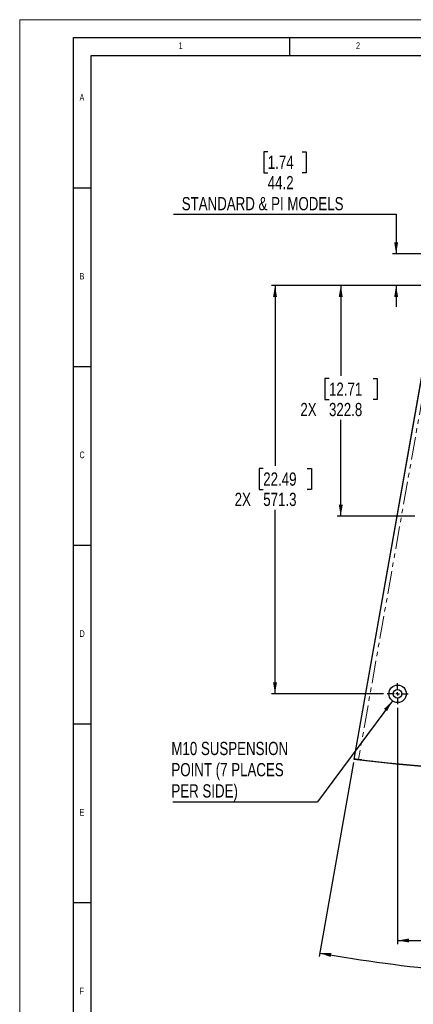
# Model space of a CAD drawing. Header units: millimetres. Extents: x 0 to 841, y 0 to 594.
# Tile 11 of 24: x 0 to 110, y 319 to 594. Entities that reach past the tile are written whole.
import ezdxf

# ---------------------------------------------------------------- set-up
doc = ezdxf.new("R2010")
doc.units = ezdxf.units.MM
doc.linetypes.add('PHANTOM', pattern=[12.7, 6.35, -1.27, 1.27, -1.27, 1.27, -1.27])
doc.layers.add('FORMAT', color=7, linetype='Continuous')
doc.layers.add('SLD-0', color=7, linetype='Continuous')
doc.styles.add('SLDTEXTSTYLE0', font='TXT', dxfattribs={"width": 0.75})
doc.dimstyles.new('SLDDIMSTYLE0', dxfattribs={"dimtxt": 3.704167, "dimasz": 3.2, "dimexe": 0, "dimexo": 0.0625, "dimgap": 0.926042, "dimtad": 0, "dimtih": 1, "dimtoh": 1, "dimdec": 1, "dimlfac": 5, "dimrnd": 1e-09, "dimzin": 12, "dimdsep": 46, "dimtxsty": 'SLDTEXTSTYLE0', "dimsah": 1, "dimcen": 0.09, "dimadec": 0, "dimazin": 3, "dimtfac": 1, "dimtdec": 1, "dimtofl": 0, "dimtmove": 0, "dimatfit": 3, "dimfxl": 1, "dimfrac": 2, "dimtolj": 1, "dimtzin": 12, "dimarcsym": 0})
doc.dimstyles.new('SLDDIMSTYLE1', dxfattribs={"dimtxt": 0.18, "dimasz": 3.2, "dimexe": 0, "dimexo": 0.0625, "dimgap": 0, "dimtad": 0, "dimtih": 1, "dimtoh": 1, "dimdec": 0, "dimrnd": 1e-09, "dimzin": 0, "dimdsep": 46, "dimtxsty": 'Standard', "dimsah": 1, "dimcen": 0.09, "dimadec": 0, "dimazin": 0, "dimtfac": 3.2, "dimtdec": 0, "dimtofl": 0, "dimtmove": 0, "dimatfit": 3, "dimfxl": 1, "dimfrac": 2, "dimtolj": 1, "dimtzin": 0, "dimarcsym": 0})
doc.dimstyles.new('SLDDIMSTYLE2', dxfattribs={"dimtxt": 3.704167, "dimasz": 3.2, "dimexe": 0, "dimexo": 0.0625, "dimgap": 0.926042, "dimtad": 0, "dimtih": 1, "dimtoh": 1, "dimdec": 1, "dimlfac": 5, "dimrnd": 1e-09, "dimzin": 12, "dimdsep": 46, "dimtxsty": 'SLDTEXTSTYLE0', "dimsah": 1, "dimcen": 0.09, "dimadec": 0, "dimazin": 3, "dimtfac": 1, "dimtdec": 1, "dimtmove": 0, "dimatfit": 0, "dimfxl": 1, "dimfrac": 2, "dimtolj": 1, "dimtzin": 12, "dimarcsym": 0})
doc.dimstyles.new('SLDDIMSTYLE3', dxfattribs={"dimtxt": 3.704167, "dimasz": 3.2, "dimexe": 0, "dimexo": 0.0625, "dimgap": 0.926042, "dimtad": 0, "dimtih": 1, "dimtoh": 1, "dimdec": 4, "dimlfac": 5, "dimzin": 12, "dimdsep": 46, "dimtxsty": 'SLDTEXTSTYLE0', "dimsah": 1, "dimcen": 0.09, "dimadec": 0, "dimazin": 3, "dimtfac": 1, "dimtdec": 0, "dimtofl": 0, "dimtmove": 0, "dimatfit": 3, "dimfxl": 1, "dimfrac": 2, "dimtolj": 1, "dimtzin": 12, "dimarcsym": 0})

# ---------------------------------------------------------------- blocks, each defined once
blk = doc.blocks.new('_D_9')
at = {"layer": 'SLD-0', "transparency": 16777216}
for p, q in [((105.63, 401.44), (105.63, 335.36)), ((216.36, 401.44), (216.36, 335.36)), ((155.69, 347.94), (154.56, 347.94)), ((154.56, 347.94), (154.56, 342.05)), ((168, 347.94), (169.13, 347.94)), ((169.13, 347.94), (169.13, 342.05)), ((154.56, 342.05), (155.69, 342.05)), ((169.13, 342.05), (168, 342.05)), ((105.63, 336.36), (216.36, 336.36))]:
    blk.add_line(p, q, dxfattribs=at)
for points in [[(105.63, 336.36), (108.83, 335.81), (108.83, 336.91)], [(216.36, 336.36), (213.16, 336.91), (213.16, 335.81)]]:
    blk.add_solid(points, dxfattribs=at)
at = {"layer": 'SLD-0', "transparency": 16777216, "char_height": 3.704, "attachment_point": 1, "style": 'SLDTEXTSTYLE0'}
for s, insert in [('21.80', (155.69, 346.83)), ('553.7', (155.69, 341.14))]:
    blk.add_mtext(s, dxfattribs=dict(at, insert=insert))
blk = doc.blocks.new('_D_10')
at = {"layer": 'SLD-0', "transparency": 16777216}
for p, q in [((93.26, 386.13), (83.68, 331.85)), ((228.73, 386.13), (238.3, 331.85))]:
    blk.add_line(p, q, dxfattribs=at)
for centre, radius, start, end in [((160.99, 770.29), 444.21, 260, 269.5396), ((160.99, 770.29), 444.21, 270.6797, 280), ((164.01, 325.71), 6.58, 153.4349, 206.5651), ((159.68, 325.71), 6.58, 333.4349, 26.5651)]:
    blk.add_arc(centre, radius, start, end, dxfattribs=at)
for points in [[(83.86, 332.83), (86.92, 331.75), (87.11, 332.83)], [(238.13, 332.83), (234.88, 332.83), (235.07, 331.75)]]:
    blk.add_solid(points, dxfattribs=at)
at = {"layer": 'SLD-0', "transparency": 16777216, "insert": (158.12, 327.54), "char_height": 3.704, "attachment_point": 1, "style": 'SLDTEXTSTYLE0'}
blk.add_mtext('20°', dxfattribs=at)
blk = doc.blocks.new('_D_12')
at = {"layer": 'SLD-0', "transparency": 16777216}
for p, q in [((69.33, 557.07), (68.21, 557.07)), ((68.21, 557.07), (68.21, 551.18)), ((78.91, 557.07), (80.03, 557.07)), ((80.03, 557.07), (80.03, 551.18)), ((68.21, 551.18), (69.33, 551.18)), ((80.03, 551.18), (78.91, 551.18)), ((43.03, 539.61), (105.21, 539.61)), ((105.21, 539.61), (105.21, 528.48)), ((117.36, 528.48), (104.21, 528.48)), ((157.06, 519.64), (104.21, 519.64)), ((105.21, 519.64), (105.21, 513.64))]:
    blk.add_line(p, q, dxfattribs=at)
for points in [[(105.21, 528.48), (105.76, 531.68), (104.66, 531.68)], [(105.21, 519.64), (104.66, 516.44), (105.76, 516.44)]]:
    blk.add_solid(points, dxfattribs=at)
at = {"layer": 'SLD-0', "transparency": 16777216, "attachment_point": 1, "style": 'SLDTEXTSTYLE0'}
for s, insert, char_height in [('1.74', (69.33, 555.96), 3.704), ('44.2', (69.33, 550.27), 3.704), ('STANDARD & PI MODELS', (45.29, 544.38), 3.7042)]:
    blk.add_mtext(s, dxfattribs=dict(at, insert=insert, char_height=char_height))
blk = doc.blocks.new('_D_14')
at = {"layer": 'SLD-0', "transparency": 16777216}
for p, q in [((157.06, 519.64), (88.73, 519.64)), ((89.73, 519.64), (89.73, 494.33)), ((86.45, 493.58), (85.32, 493.58)), ((85.32, 493.58), (85.32, 487.7)), ((98.76, 493.58), (99.89, 493.58)), ((99.89, 493.58), (99.89, 487.7)), ((85.32, 487.7), (86.45, 487.7)), ((99.89, 487.7), (98.76, 487.7)), ((89.73, 455.07), (89.73, 482.01)), ((110.45, 455.07), (88.73, 455.07))]:
    blk.add_line(p, q, dxfattribs=at)
for points in [[(89.73, 519.64), (89.18, 516.44), (90.28, 516.44)], [(89.73, 455.07), (90.28, 458.27), (89.18, 458.27)]]:
    blk.add_solid(points, dxfattribs=at)
at = {"layer": 'SLD-0', "transparency": 16777216, "char_height": 3.704, "attachment_point": 1, "style": 'SLDTEXTSTYLE0'}
for s, insert in [('12.71', (86.45, 492.47)), ('2X', (78.45, 486.78)), ('322.8', (86.45, 486.78))]:
    blk.add_mtext(s, dxfattribs=dict(at, insert=insert))
blk = doc.blocks.new('_D_15')
at = {"layer": 'SLD-0', "transparency": 16777216}
for p, q in [((157.06, 519.64), (70.36, 519.64)), ((71.36, 519.64), (71.36, 469.18)), ((68.07, 468.43), (66.95, 468.43)), ((66.95, 468.43), (66.95, 462.55)), ((80.39, 468.43), (81.51, 468.43)), ((81.51, 468.43), (81.51, 462.55)), ((66.95, 462.55), (68.07, 462.55)), ((81.51, 462.55), (80.39, 462.55)), ((71.36, 405.38), (71.36, 456.86)), ((101.69, 405.38), (70.36, 405.38))]:
    blk.add_line(p, q, dxfattribs=at)
for points in [[(71.36, 519.64), (70.81, 516.44), (71.91, 516.44)], [(71.36, 405.38), (71.91, 408.58), (70.81, 408.58)]]:
    blk.add_solid(points, dxfattribs=at)
at = {"layer": 'SLD-0', "transparency": 16777216, "char_height": 3.704, "attachment_point": 1, "style": 'SLDTEXTSTYLE0'}
for s, insert in [('22.49', (68.07, 467.32)), ('2X', (60.08, 461.63)), ('571.3', (68.07, 461.63))]:
    blk.add_mtext(s, dxfattribs=dict(at, insert=insert))
blk = doc.blocks.new('SW_NOTE_0_3')
at = {"layer": 'SLD-0', "color": 0}
blk.add_line((-40.41, 0), (0, 0), dxfattribs=at)
at = {"layer": 'SLD-0', "color": 0, "attachment_point": 1, "style": 'SLDTEXTSTYLE0'}
for s, insert, char_height in [('M10 SUSPENSION', (-40.81, 16.76), 3.7042), ('POINT (7 PLACES', (-40.81, 10.83), 3.7042), ('PER SIDE)', (-40.81, 4.89), 3.704)]:
    blk.add_mtext(s, dxfattribs=dict(at, insert=insert, char_height=char_height))
blk = doc.blocks.new('SW_CENTERMARKSYMBOL_5')
at = {"layer": 'SLD-0', "color": 0}
for p, q in [((0, 1), (0, 2.94)), ((-1, 0), (-2.94, 0)), ((0, 0), (-0.5, 0)), ((0, 0), (0, 0.5)), ((0, 0), (0, -0.5)), ((0, 0), (0.5, 0)), ((1, 0), (2.94, 0)), ((0, -1), (0, -2.94))]:
    blk.add_line(p, q, dxfattribs=at)

msp = doc.modelspace()

# ---------------------------------------------------------------- linework, layer by layer
at = {"color": 7, "linetype": 'Continuous', "lineweight": 18}
for p, q in [((0.000004, 0.00001), (0.000004, 594.00001)), ((0.000004, 594.00001), (841.000004, 594.00001))]:
    msp.add_line(p, q, dxfattribs=at)
at = {"color": 7, "linetype": 'Continuous', "lineweight": 25}
for p, q in [((118.355153, 528.476368), (93.430133, 387.119556)), ((95.614516, 386.869386), (93.68002, 387.072709)), ((98.489662, 386.545266), (98.381921, 386.564395))]:
    msp.add_line(p, q, dxfattribs=at)
at = {"color": 8, "linetype": 'PHANTOM', "lineweight": 18}
msp.add_line((119.42081, 527.206368), (94.694023, 386.973791), dxfattribs=at)
at = {"color": 7, "linetype": 'Continuous', "lineweight": 25}
for radius in [2.4384, 1.19888]:
    msp.add_circle((105.625881, 405.382156), radius, dxfattribs=at)
msp.add_arc((160.994133, 967.399442), 584.2, 263.483535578, 276.516464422, dxfattribs=at)
msp.add_open_spline([(94.694023, 386.973791), (94.551724, 386.990077), (94.267122, 387.02265), (93.887929, 387.066407), (93.602145, 387.099538), (93.45146, 387.117072), (93.43617, 387.118853), (93.430133, 387.119556)], degree=3, knots=[0, 0, 0, 0, 0.2151781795, 0.4303631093, 0.6453576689, 0.8599852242, 1, 1, 1, 1], dxfattribs=at)
at = {"layer": 'FORMAT'}
for p, q in [((15.000004, 589.00001), (836.000004, 589.00001)), ((15.000004, 5.00001), (15.000004, 589.00001)), ((75.5, 584.00001), (75.5, 589.00001)), ((20.000004, 10.00001), (20.000004, 584.00001)), ((20.000004, 584.00001), (831.000004, 584.00001)), ((15.000004, 547.00001), (20.000004, 547.00001)), ((15.000004, 497.00001), (20.000004, 497.00001)), ((15.000004, 447.00001), (20.000004, 447.00001)), ((15.000004, 397.00001), (20.000004, 397.00001)), ((15.000004, 347.00001), (20.000004, 347.00001))]:
    msp.add_line(p, q, dxfattribs=at)
at = {"layer": 'SLD-0'}
msp.add_line((118.304807, 528.536368), (93.359997, 387.06732), dxfattribs=at)
msp.add_arc((160.994133, 967.399442), 584.26, 263.352517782, 276.647482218, dxfattribs=at)

# ---------------------------------------------------------------- block references
for name, p in [('SW_CENTERMARKSYMBOL_5', (105.625881, 405.382156)), ('SW_NOTE_0_3', (83.208504, 375.182167))]:
    msp.add_blockref(name, p, dxfattribs=at)

# ---------------------------------------------------------------- texts
at = {"layer": 'FORMAT', "char_height": 1.852083, "attachment_point": 1, "style": 'SLDTEXTSTYLE0'}
for s, insert in [('1', (44.427083, 587.668031)), ('2', (94.010417, 587.668031)), ('A', (16.720484, 573.168024)), ('B', (16.720484, 523.168024)), ('C', (16.720484, 473.168024)), ('D', (16.720484, 423.168024)), ('E', (16.720484, 373.168024)), ('F', (16.720484, 323.168024))]:
    msp.add_mtext(s, dxfattribs=dict(at, insert=insert))

# ---------------------------------------------------------------- dimensions: what is measured, and where the dimension line sits
at = {"layer": 'SLD-0'}
for base, p1, p2, text, dimstyle, picture, middle in [((105.207569, 519.637168), (118.355153, 528.476368), (158.055733, 519.637168), '<>\\PSTANDARD & PI MODELS', 'SLDDIMSTYLE2', '_D_12', (105.207569, 548.712498)), ((71.358228, 405.382156), (158.055733, 519.637168), (102.687481, 405.382156), '2X<>', 'SLDDIMSTYLE0', '_D_15', (71.358228, 463.018718)), ((89.734171, 455.069636), (158.055733, 519.637168), (111.448725, 455.069636), '2X<>', 'SLDDIMSTYLE0', '_D_14', (89.734171, 488.171111))]:
    dim = msp.add_linear_dim(base=base, p1=p1, p2=p2, angle=90, text=text, dimstyle=dimstyle, dxfattribs=at)
    dim.commit()
    dim.dimension.update_dxf_attribs({"geometry": picture, "text_midpoint": middle, "dimtype": 160})
dim = msp.add_angular_dim_2l(base=(157.424849, 325.710726), line1=((228.558133, 387.119556), (203.633113, 528.476368)), line2=((118.355153, 528.476368), (93.430133, 387.119556)), text='(<>)', dimstyle='SLDDIMSTYLE3', dxfattribs=at)
dim.commit()
dim.dimension.update_dxf_attribs({"geometry": '_D_10', "text_midpoint": (161.844285, 326.086288), "dimtype": 162})
dim = msp.add_linear_dim(base=(216.362385, 342.525361), p1=(105.625881, 402.443756), p2=(216.362385, 402.443756), dimstyle='SLDDIMSTYLE0', dxfattribs=at)
dim.commit()
dim.dimension.update_dxf_attribs({"geometry": '_D_9', "text_midpoint": (161.844285, 342.525361), "dimtype": 160})

# ---------------------------------------------------------------- leaders
msp.add_leader([(104.171999, 403.424601), (83.208504, 375.182167)], dimstyle='SLDDIMSTYLE1', dxfattribs=at)

doc.saveas('drawing.dxf')
